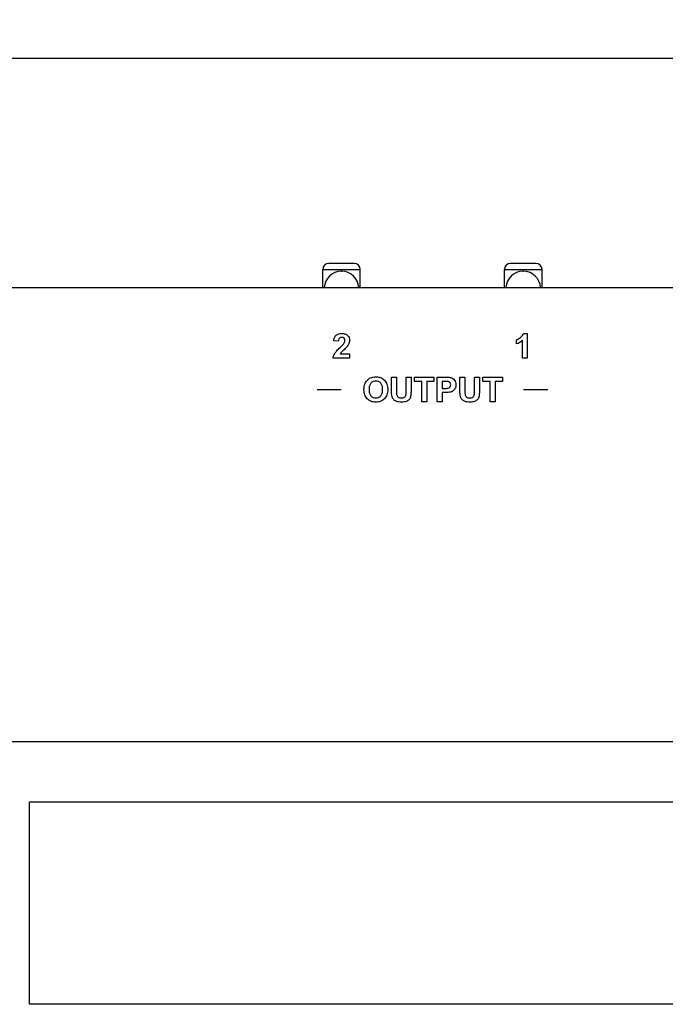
# Paper-space layout 'HD-MD4X2-4K-E_1' of a CAD drawing. Header units: inches. Extents: x 0 to 22, y 0 to 17.
# Tile 6 of 34: x 2.1 to 4.2, y 6.2 to 9.4. Entities that reach past the tile are written whole.
import ezdxf
from ezdxf.enums import TextEntityAlignment as Align

# ---------------------------------------------------------------- set-up
doc = ezdxf.new("R2010")
doc.units = ezdxf.units.IN
doc.header["$LTSCALE"] = 1.21
doc.header["$MEASUREMENT"] = 0
doc.layers.get('0').update_dxf_attribs({"linetype": 'CONTINUOUS'})
doc.layers.add('DIM', color=7, linetype='CONTINUOUS')
doc.styles.get("Standard").update_dxf_attribs({"font": 'simplex.shx'})
doc.dimstyles.new('DIMSTYLE_1', dxfattribs={"dimtxt": 0.125, "dimasz": 0.18, "dimexe": 0.125, "dimexo": 0.0625, "dimgap": 0.0625, "dimtad": 0, "dimtih": 1, "dimtoh": 1, "dimdec": 3, "dimzin": 4, "dimdsep": 46, "dimtxsty": 'Standard', "dimblk": '_FILLED', "dimblk1": '_FILLED', "dimblk2": '_FILLED', "dimcen": 0.09, "dimadec": 0, "dimazin": 0, "dimtp": 0.001, "dimtm": 0.001, "dimtfac": 1, "dimtdec": 3, "dimtofl": 0, "dimtmove": 0, "dimatfit": 3, "dimldrblk": '_FILLED', "dimfxl": 0, "dimtolj": 1, "dimtzin": 4, "dimarcsym": 0})

# ---------------------------------------------------------------- blocks, each defined once
blk = doc.blocks.new('_FILLED')
at = {"color": 0, "linetype": 'ByBlock'}
blk.add_solid([(0, 0), (-1, 0.174), (-1, -0.174)], dxfattribs=at)
blk = doc.blocks.new('*D6')
at = {"layer": 'DIM', "color": 5, "linetype": 'Continuous'}
for p, q in [((1.219, 8.2142), (1.219, 9.4239)), ((9.2993, 8.1159), (9.2993, 9.4239)), ((1.219, 9.2989), (4.6966, 9.2989)), ((9.2993, 9.2989), (5.8216, 9.2989))]:
    blk.add_line(p, q, dxfattribs=at)
at = {"layer": 'DIM', "color": 5, "linetype": 'Continuous', "xscale": 0.18, "yscale": 0.18, "zscale": 0.18, "rotation": 180}
blk.add_blockref('_FILLED', (1.219, 9.2989), dxfattribs=at)
at = {"layer": 'DIM', "color": 5, "linetype": 'Continuous', "xscale": 0.18, "yscale": 0.18, "zscale": 0.18}
blk.add_blockref('_FILLED', (9.2993, 9.2989), dxfattribs=at)
at = {"layer": 'DIM', "color": 5, "linetype": 'Continuous'}
for s, p, p2 in [('8.080', (4.7591, 9.2364), (5.3841, 9.2364)), ('[', (4.7591, 9.0489), (4.8841, 9.0489)), (']', (5.6341, 9.0489), (5.7591, 9.0489)), ('205,24', (4.8841, 9.0489), (5.6341, 9.0489))]:
    blk.add_text(s, height=0.125, dxfattribs=at).set_placement(p, p2, align=Align.FIT)

psp = doc.layouts.new('HD-MD4X2-4K-E_1')

# ---------------------------------------------------------------- linework, layer by layer
at = {"color": 7, "linetype": 'Continuous'}
for p, q in [((3.1312, 8.5534), (3.1312, 8.6125)), ((3.1312, 8.6125), (3.2532, 8.6125)), ((3.2335, 8.6321), (3.1509, 8.6321)), ((3.1912, 8.6065), (3.1932, 8.6065)), ((3.2532, 8.5534), (3.2532, 8.6125)), ((3.7217, 8.5534), (3.7217, 8.6125)), ((3.7217, 8.6125), (3.8438, 8.6125)), ((3.8241, 8.6321), (3.7414, 8.6321)), ((3.7818, 8.6065), (3.7838, 8.6065)), ((3.8438, 8.5534), (3.8438, 8.6125)), ((0.978, 8.5534), (9.5402, 8.5534)), ((3.7611, 8.3702), (3.7611, 8.384)), ((3.7837, 8.4042), (3.796, 8.4042)), ((3.796, 8.4042), (3.796, 8.3243)), ((3.182, 8.3793), (3.1668, 8.3808)), ((3.7808, 8.3243), (3.7808, 8.3818)), ((3.2185, 8.3245), (3.165, 8.3245)), ((3.1882, 8.3386), (3.2185, 8.3386)), ((3.2185, 8.3386), (3.2185, 8.3245)), ((3.796, 8.3243), (3.7808, 8.3243)), ((3.3548, 8.2197), (3.3548, 8.2621)), ((3.3548, 8.2621), (3.3708, 8.2621)), ((3.3708, 8.2621), (3.3708, 8.219)), ((3.4021, 8.2181), (3.4021, 8.2621)), ((3.4021, 8.2621), (3.4182, 8.2621)), ((3.4182, 8.2621), (3.4182, 8.2203)), ((3.4295, 8.2487), (3.4295, 8.2621)), ((3.4295, 8.2621), (3.4927, 8.2621)), ((3.4927, 8.2621), (3.4927, 8.2487)), ((3.503, 8.1826), (3.503, 8.2621)), ((3.503, 8.2621), (3.5288, 8.2621)), ((3.577, 8.2197), (3.577, 8.2621)), ((3.577, 8.2621), (3.5931, 8.2621)), ((3.5931, 8.2621), (3.5931, 8.219)), ((3.6244, 8.2181), (3.6244, 8.2621)), ((3.6244, 8.2621), (3.6404, 8.2621)), ((3.6404, 8.2621), (3.6404, 8.2203)), ((3.6517, 8.2487), (3.6517, 8.2621)), ((3.6517, 8.2621), (3.7149, 8.2621)), ((3.7149, 8.2621), (3.7149, 8.2487)), ((3.4531, 8.2487), (3.4295, 8.2487)), ((3.4531, 8.1826), (3.4531, 8.2487)), ((3.4691, 8.2487), (3.4691, 8.1826)), ((3.4927, 8.2487), (3.4691, 8.2487)), ((3.5191, 8.2487), (3.5191, 8.226)), ((3.5268, 8.2487), (3.5191, 8.2487)), ((3.5191, 8.226), (3.5278, 8.226)), ((3.6753, 8.2487), (3.6517, 8.2487)), ((3.6753, 8.1826), (3.6753, 8.2487)), ((3.6914, 8.2487), (3.6914, 8.1826)), ((3.7149, 8.2487), (3.6914, 8.2487)), ((3.1915, 8.221), (3.1128, 8.221)), ((3.5191, 8.2126), (3.5191, 8.1826)), ((3.5295, 8.2126), (3.5191, 8.2126)), ((3.8624, 8.2212), (3.7836, 8.2212)), ((3.4691, 8.1826), (3.4531, 8.1826)), ((3.5191, 8.1826), (3.503, 8.1826)), ((3.6914, 8.1826), (3.6753, 8.1826)), ((2.0046, 7.079), (5.1591, 7.079)), ((2.1788, 6.2247), (2.1788, 6.8821)), ((2.1788, 6.8821), (4.982, 6.8821)), ((4.982, 6.2247), (2.1788, 6.2247))]:
    psp.add_line(p, q, dxfattribs=at)
for centre, radius, start, end in [((3.1509, 8.6125), 0.0197, 90, 180), ((3.1912, 8.5514), 0.0551, 90, 177.9516), ((3.1932, 8.5514), 0.0551, 2.0478, 90), ((3.2335, 8.6125), 0.0197, 0, 90), ((3.7414, 8.6125), 0.0197, 90, 180), ((3.7818, 8.5514), 0.0551, 90, 177.9516), ((3.7838, 8.5514), 0.0551, 2.0478, 90), ((3.8241, 8.6125), 0.0197, 0, 90)]:
    psp.add_arc(centre, radius, start, end, dxfattribs=at)
for points, knots in [([(3.1668, 8.3808), (3.1675, 8.3874), (3.1714, 8.3979), (3.1836, 8.4035), (3.1935, 8.4047), (3.2035, 8.4035), (3.2146, 8.3972), (3.2188, 8.3868), (3.2184, 8.3798), (3.2183, 8.3787)], [0, 0, 0, 0, 0.25118, 0.364908, 0.489935, 0.623559, 0.740564, 0.956377, 1, 1, 1, 1]), ([(3.2, 8.3718), (3.2018, 8.3745), (3.2042, 8.3804), (3.202, 8.3884), (3.1971, 8.3913), (3.1929, 8.3919), (3.1886, 8.3913), (3.1857, 8.3894), (3.1845, 8.388), (3.1842, 8.3875)], [0, 0, 0, 0, 0.270949, 0.499437, 0.605612, 0.725485, 0.845201, 0.95374, 1, 1, 1, 1]), ([(3.7611, 8.384), (3.7633, 8.3847), (3.7678, 8.3869), (3.7742, 8.3913), (3.7802, 8.3969), (3.7828, 8.4017), (3.7837, 8.4042)], [0, 0, 0, 0, 0.220025, 0.482012, 0.750574, 1, 1, 1, 1]), ([(3.165, 8.3245), (3.1653, 8.3271), (3.1665, 8.3324), (3.1703, 8.3406), (3.1776, 8.3493), (3.1837, 8.3553), (3.1874, 8.3588)], [0, 0, 0, 0, 0.191305, 0.386462, 0.638615, 1, 1, 1, 1]), ([(3.1874, 8.3588), (3.1889, 8.3602), (3.1933, 8.3644), (3.1978, 8.3685), (3.2, 8.3718)], [0, 0, 0, 0, 0.353209, 1, 1, 1, 1]), ([(3.2183, 8.3787), (3.218, 8.3764), (3.2169, 8.3723), (3.214, 8.3667), (3.2107, 8.3618), (3.206, 8.3568), (3.2006, 8.3517), (3.1954, 8.347), (3.1917, 8.3434), (3.1896, 8.3408), (3.1886, 8.3393), (3.1882, 8.3386)], [0, 0, 0, 0, 0.135977, 0.245026, 0.369082, 0.482626, 0.648223, 0.806336, 0.896825, 0.951079, 1, 1, 1, 1]), ([(3.2652, 8.2219), (3.2652, 8.2238), (3.2653, 8.2275), (3.2662, 8.2344), (3.2687, 8.2436), (3.2755, 8.2535), (3.285, 8.2603), (3.2948, 8.263), (3.3059, 8.2639), (3.3195, 8.262), (3.3328, 8.2533), (3.3395, 8.2419), (3.342, 8.2312), (3.3424, 8.2253), (3.3424, 8.2222)], [0, 0, 0, 0, 0.045504, 0.087377, 0.163203, 0.266419, 0.364527, 0.429897, 0.501702, 0.62744, 0.743135, 0.862532, 0.927927, 1, 1, 1, 1]), ([(3.5288, 8.2621), (3.531, 8.2621), (3.5374, 8.262), (3.5439, 8.262), (3.5479, 8.2609)], [0, 0, 0, 0, 0.349301, 1, 1, 1, 1]), ([(3.5479, 8.2609), (3.5523, 8.2598), (3.5588, 8.2553), (3.5633, 8.2461), (3.5642, 8.2383), (3.5636, 8.2311), (3.561, 8.2238), (3.5562, 8.2183), (3.5506, 8.215), (3.5454, 8.2133), (3.5383, 8.2128), (3.5327, 8.2126), (3.5295, 8.2126)], [0, 0, 0, 0, 0.174857, 0.272012, 0.381847, 0.467421, 0.542185, 0.672887, 0.733002, 0.788923, 0.878444, 1, 1, 1, 1]), ([(3.3424, 8.2222), (3.3424, 8.2192), (3.342, 8.2134), (3.3395, 8.2027), (3.3328, 8.1914), (3.322, 8.1843), (3.312, 8.1816), (3.3039, 8.181), (3.2957, 8.1816), (3.2856, 8.1842), (3.2748, 8.1913), (3.2681, 8.2026), (3.2656, 8.2131), (3.2652, 8.2188), (3.2652, 8.2219)], [0, 0, 0, 0, 0.072139, 0.137656, 0.257477, 0.373617, 0.434574, 0.500574, 0.567276, 0.62871, 0.745078, 0.863487, 0.928656, 1, 1, 1, 1]), ([(3.3258, 8.2238), (3.3257, 8.2275), (3.325, 8.2343), (3.3206, 8.2433), (3.3129, 8.2488), (3.3039, 8.2502), (3.2948, 8.2488), (3.287, 8.2432), (3.2834, 8.2357), (3.282, 8.2286), (3.2818, 8.2246), (3.2818, 8.2224)], [0, 0, 0, 0, 0.13919, 0.26245, 0.373296, 0.490541, 0.60794, 0.719865, 0.843995, 0.917137, 1, 1, 1, 1]), ([(3.2818, 8.2224), (3.2818, 8.2184), (3.2825, 8.2111), (3.2872, 8.2017), (3.2949, 8.196), (3.3039, 8.1944), (3.3128, 8.196), (3.3205, 8.2017), (3.3252, 8.2111), (3.3258, 8.2189), (3.3258, 8.2234), (3.3258, 8.2238)], [0, 0, 0, 0, 0.149265, 0.270641, 0.380247, 0.491457, 0.602535, 0.711234, 0.83321, 0.985035, 1, 1, 1, 1]), ([(3.5278, 8.226), (3.5305, 8.226), (3.5347, 8.2261), (3.5401, 8.2269), (3.5435, 8.2287), (3.5465, 8.2319), (3.5481, 8.2378), (3.5461, 8.2439), (3.542, 8.2471), (3.5382, 8.2483), (3.5331, 8.2486), (3.5292, 8.2487), (3.5268, 8.2487)], [0, 0, 0, 0, 0.151476, 0.244331, 0.307012, 0.367406, 0.490782, 0.636223, 0.706718, 0.778887, 0.861831, 1, 1, 1, 1]), ([(3.4182, 8.2203), (3.4182, 8.2163), (3.4181, 8.2095), (3.4173, 8.2008), (3.4153, 8.1947), (3.4123, 8.1899), (3.408, 8.1862), (3.4025, 8.1833), (3.3955, 8.1815), (3.3869, 8.1811), (3.3782, 8.1815), (3.3705, 8.1834), (3.3649, 8.1866), (3.3608, 8.1905), (3.3579, 8.1948), (3.3558, 8.2007), (3.355, 8.209), (3.3548, 8.2158), (3.3548, 8.2197)], [0, 0, 0, 0, 0.103662, 0.172161, 0.221008, 0.266844, 0.31335, 0.364074, 0.423384, 0.496032, 0.581135, 0.644989, 0.69649, 0.743592, 0.7873, 0.82809, 0.90056, 1, 1, 1, 1]), ([(3.3708, 8.219), (3.3708, 8.2175), (3.3709, 8.2131), (3.3709, 8.2086), (3.3714, 8.2057)], [0, 0, 0, 0, 0.351362, 1, 1, 1, 1]), ([(3.3714, 8.2057), (3.3721, 8.2027), (3.3748, 8.1982), (3.3812, 8.1953), (3.3869, 8.1948), (3.3926, 8.1952), (3.3973, 8.1974), (3.4003, 8.2007), (3.4026, 8.2077), (3.4021, 8.2136), (3.4021, 8.2181)], [0, 0, 0, 0, 0.174716, 0.271092, 0.385471, 0.499537, 0.590037, 0.66891, 0.744496, 1, 1, 1, 1]), ([(3.6404, 8.2203), (3.6404, 8.2163), (3.6403, 8.2095), (3.6395, 8.2008), (3.6375, 8.1947), (3.6345, 8.1899), (3.6302, 8.1862), (3.6247, 8.1833), (3.6177, 8.1815), (3.6092, 8.1811), (3.6004, 8.1815), (3.5927, 8.1834), (3.5871, 8.1866), (3.583, 8.1905), (3.5801, 8.1948), (3.578, 8.2007), (3.5772, 8.209), (3.577, 8.2158), (3.577, 8.2197)], [0, 0, 0, 0, 0.103662, 0.172161, 0.221008, 0.266844, 0.31335, 0.364074, 0.423384, 0.496032, 0.581135, 0.644989, 0.69649, 0.743592, 0.7873, 0.82809, 0.90056, 1, 1, 1, 1]), ([(3.5931, 8.219), (3.5931, 8.2175), (3.5931, 8.2131), (3.5931, 8.2086), (3.5937, 8.2057)], [0, 0, 0, 0, 0.351362, 1, 1, 1, 1]), ([(3.5937, 8.2057), (3.5943, 8.2027), (3.5971, 8.1982), (3.6034, 8.1953), (3.6092, 8.1948), (3.6148, 8.1952), (3.6195, 8.1974), (3.6225, 8.2007), (3.6248, 8.2077), (3.6244, 8.2136), (3.6244, 8.2181)], [0, 0, 0, 0, 0.174716, 0.271092, 0.385471, 0.499537, 0.590037, 0.66891, 0.744496, 1, 1, 1, 1])]:
    psp.add_open_spline(points, degree=3, knots=knots, dxfattribs=at)
for points in [[(3.1842, 8.3875), (3.1827, 8.3851), (3.1822, 8.3821), (3.182, 8.3793)], [(3.7808, 8.3818), (3.7752, 8.3766), (3.7683, 8.3726), (3.7611, 8.3702)]]:
    psp.add_open_spline(points, degree=3, dxfattribs=at)

# ---------------------------------------------------------------- dimensions: what is measured, and where the dimension line sits
at = {"layer": 'DIM', "color": 5, "linetype": 'Continuous'}
dim = psp.add_linear_dim(base=(1.219, 9.2989), p1=(9.2993, 8.0534), p2=(1.219, 8.1517), angle=180, dimstyle='DIMSTYLE_1', dxfattribs=at)
dim.commit()
dim.dimension.update_dxf_attribs({"geometry": '*D6', "text_midpoint": (5.2591, 9.2051), "dimtype": 160})

doc.saveas('drawing.dxf')
